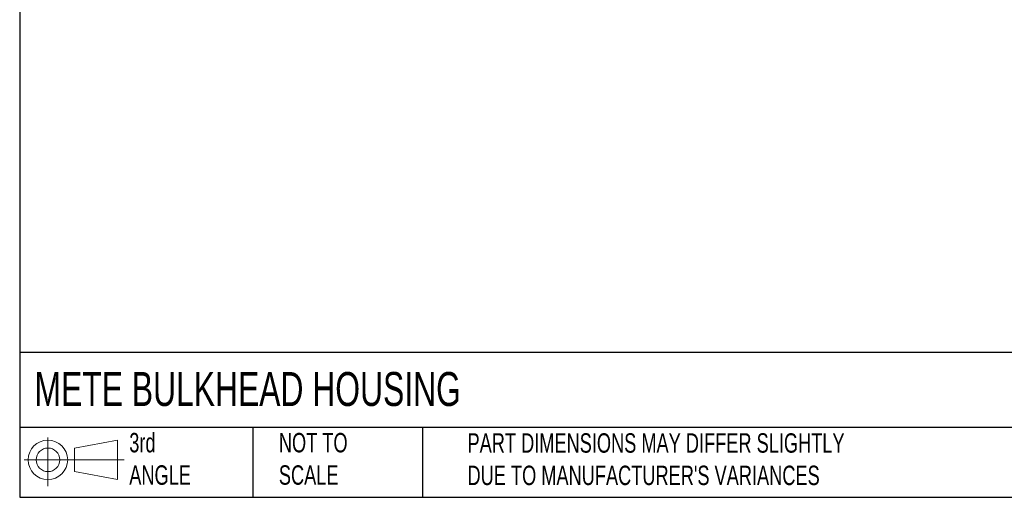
# Model space of a CAD drawing. Header units: millimetres. Extents: x 13 to 546, y 13 to 419.
# Tile 1 of 8: x 13 to 227, y 13 to 117. Entities that reach past the tile are written whole.
import ezdxf

# ---------------------------------------------------------------- set-up
doc = ezdxf.new("R2010")
doc.units = ezdxf.units.MM
doc.header["$LTSCALE"] = 2
doc.linetypes.add('SLD-Solid', pattern=[0])
doc.layers.add('SLD-DEFPOINTS', color=7, linetype='Continuous')
doc.layers.add('TEXT', color=140, linetype='SLD-Solid', lineweight=25)
doc.styles.add('SLDTEXTSTYLE0', font='TXT', dxfattribs={"width": 0.7})

# ---------------------------------------------------------------- blocks, each defined once
blk = doc.blocks.new('Block11')
at = {"color": 7, "linetype": 'SLD-Solid', "lineweight": 18}
for p, q in [((5.18, 10.62), (5.18, 0)), ((10.96, 8.33), (20.35, 10.06)), ((20.35, 10.06), (20.35, 1.46)), ((10.96, 3.19), (10.96, 8.33)), ((0, 5.76), (21.75, 5.76)), ((10.96, 3.19), (20.35, 1.46))]:
    blk.add_line(p, q, dxfattribs=at)
for radius in [4.3, 2.57]:
    blk.add_circle((5.18, 5.76), radius, dxfattribs=at)
blk = doc.blocks.new('Block12')
at = {"layer": 'SLD-DEFPOINTS'}
blk.add_blockref('Block11', (0, 0), dxfattribs=at)

msp = doc.modelspace()

# ---------------------------------------------------------------- linework, layer by layer
at = {"layer": 'TEXT'}
for p, q in [((12.7, 419.1), (12.7, 12.7)), ((546.1, 44.252), (12.7, 44.252)), ((546.1, 27.94), (12.7, 27.94)), ((63.5, 27.94), (63.5, 12.7)), ((100.423, 27.94), (100.423, 12.7)), ((12.7, 12.7), (546.1, 12.7))]:
    msp.add_line(p, q, dxfattribs=at)

# ---------------------------------------------------------------- block references
at = {"layer": 'SLD-DEFPOINTS'}
msp.add_blockref('Block12', (13.676, 15.108), dxfattribs=at)

# ---------------------------------------------------------------- texts
at = {"layer": 'TEXT', "attachment_point": 1, "style": 'SLDTEXTSTYLE0'}
for s, insert, char_height in [('METE BULKHEAD HOUSING', (15.931, 40.022), 7.40833), ('3rd^JANGLE', (36.564, 26.735), 4.2333), ('NOT TO^JSCALE', (69.15, 26.735), 4.23333), ("PART DIMENSIONS MAY DIFFER SLIGHTLY ^JDUE TO MANUFACTURER'S VARIANCES", (110.239, 26.661), 4.23333)]:
    msp.add_mtext(s, dxfattribs=dict(at, insert=insert, char_height=char_height))

doc.saveas('drawing.dxf')
